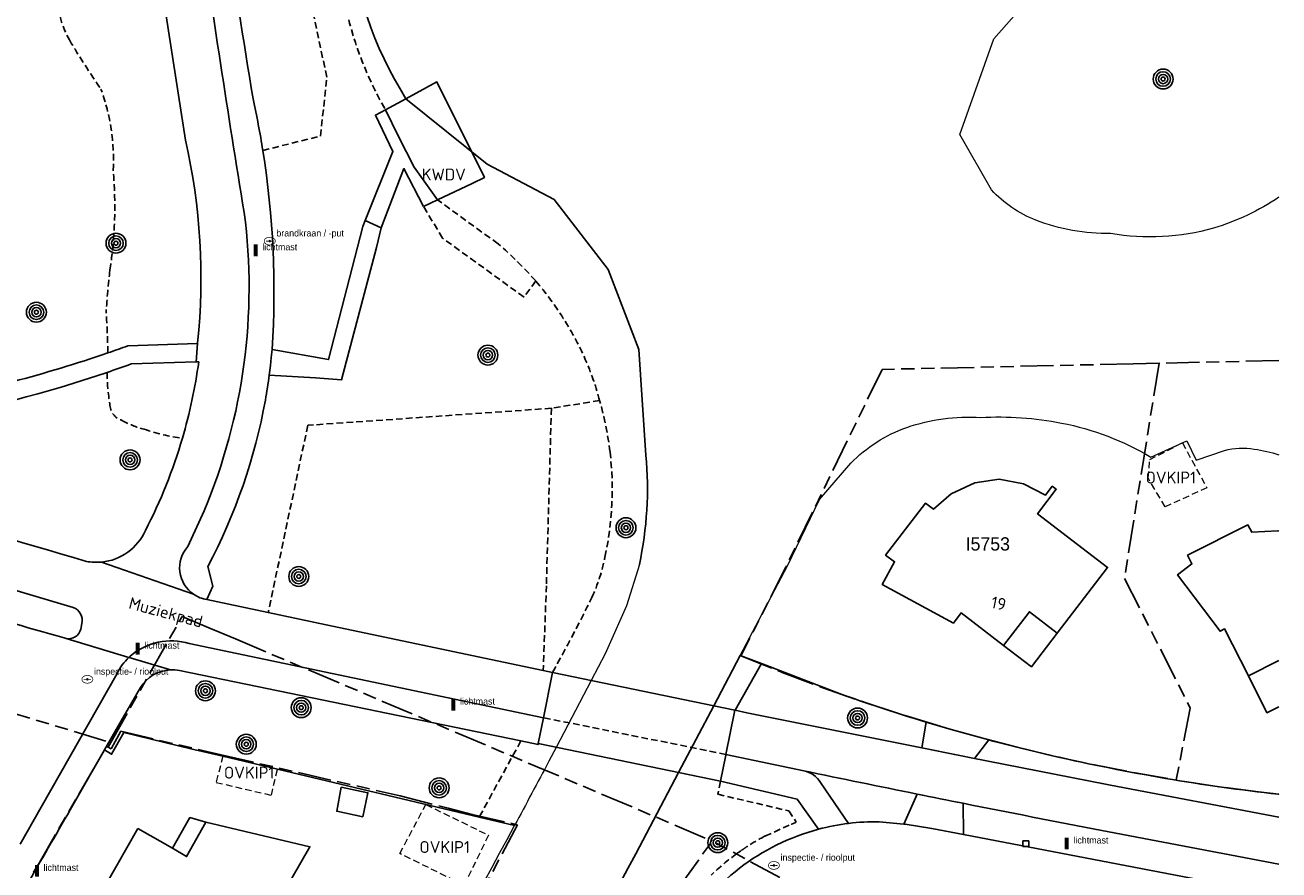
# Model space of a CAD drawing. Extents: x 168491 to 169507, y 481494 to 482503.
# Tile 96 of 108: x 169405 to 169500, y 482212 to 482276. Entities that reach past the tile are written whole.
import ezdxf
from ezdxf.enums import TextEntityAlignment as Align

# ---------------------------------------------------------------- set-up
doc = ezdxf.new("R2010")
doc.units = 0
doc.header["$LTSCALE"] = 0.5
doc.linetypes.add('KAD', pattern=[12, 5, -1, 2, -1, 2, -1])
doc.linetypes.add('STIPPELFIJN', pattern=[1.5, 1, -0.5])
doc.layers.get('0').update_dxf_attribs({"linetype": 'CONTINUOUS'})
for name, color, linetype in [('G01', 3, 'KAD'), ('G_BTD', 3, 'CONTINUOUS'), ('G_GBIP1', 7, 'CONTINUOUS'), ('G_KWDP1', 7, 'CONTINUOUS'), ('G_OBDP1', 7, 'CONTINUOUS'), ('G_OWT', 7, 'CONTINUOUS'), ('G_PNDMV', 1, 'CONTINUOUS'), ('G_WGD', 2, 'CONTINUOUS'), ('G_WTD', 4, 'CONTINUOUS'), ('LSHD', 7, 'CONTINUOUS'), ('NAR', 7, 'CONTINUOUS'), ('ORL', 7, 'CONTINUOUS'), ('OVKIP1', 7, 'CONTINUOUS'), ('PPAL', 7, 'CONTINUOUS'), ('PPUT', 7, 'CONTINUOUS'), ('PVGO', 7, 'CONTINUOUS'), ('Q23', 4, 'CONTINUOUS'), ('Z01', 2, 'CONTINUOUS')]:
    doc.layers.add(name, color=color, linetype=linetype)
for name, color, linetype, lineweight in [('KWDV', 7, 'CONTINUOUS', 25), ('OBWVM', 7, 'CONTINUOUS', 70), ('PND', 8, 'CONTINUOUS', 25)]:
    doc.layers.add(name, color=color, linetype=linetype, lineweight=lineweight)
doc.styles.add('ISO', font='isocpeur.ttf', dxfattribs={"height": 1})

# ---------------------------------------------------------------- blocks, each defined once
blk = doc.blocks.new('BOOM')
at = {"color": 0}
for radius in [0.75, 0.55, 0.35, 0.15]:
    blk.add_circle((0, 0), radius, dxfattribs=at)
blk = doc.blocks.new('PAAL')
at = {"linetype": 'ByBlock', "lineweight": -2}
h = blk.add_hatch(color=0, dxfattribs=at)
h.dxf.hatch_style = 1
h.paths.add_polyline_path([(0.15, 0.8), (-0.15, 0.8), (-0.15, -0.1), (0, -0.1, -0.414214), (-0.1, 0, -1), (0.1, 0, -0.414214), (0, -0.1), (0.15, -0.1)])
at = {"linetype": 'ByBlock', "lineweight": -2, "true_color": 0x681648}
h = blk.add_hatch(color=219, dxfattribs=at)
h.dxf.hatch_style = 1
h.paths.add_polyline_path([(-0.1, 0, 1), (0.1, 0, 1)])
at = {"color": 0, "linetype": 'ByBlock', "lineweight": -2}
blk.add_attdef('PAAL', (0.5, 0.35), '', height=0.5, dxfattribs=at)
blk = doc.blocks.new('put')
at = {"linetype": 'ByBlock', "lineweight": -2}
h = blk.add_hatch(color=0, dxfattribs=at)
h.dxf.hatch_style = 1
edge = h.paths.add_edge_path()
edge.add_spline(control_points=[(0.442, 0), (0.442, 0.043), (0.43, 0.087), (0.364, 0.201), (0.283, 0.258), (0.091, 0.323), (-0.019, 0.329), (-0.222, 0.288), (-0.313, 0.241), (-0.416, 0.124), (-0.441, 0.064), (-0.443, -0.058), (-0.419, -0.119), (-0.335, -0.218), (-0.276, -0.257), (-0.097, -0.325), (0.037, -0.332), (0.27, -0.27), (0.37, -0.201), (0.433, -0.076), (0.442, -0.038), (0.442, 0)], knot_values=[0, 0, 0, 0, 0.380029, 0.380029, 1.118666, 1.118666, 1.857303, 1.857303, 2.59594, 2.59594, 3.13294, 3.13294, 3.66994, 3.66994, 4.20694, 4.20694, 5.079565, 5.079565, 5.952189, 5.952189, 6.283185, 6.283185, 6.283185, 6.283185], degree=3, periodic=0)
edge = h.paths.add_edge_path(flags=16)
edge.add_ellipse((0, 0), major_axis=(0.392, 0), ratio=0.689655, start_angle=0, end_angle=360)
h = blk.add_hatch(color=0, dxfattribs=at)
h.dxf.hatch_style = 1
h.paths.add_polyline_path([(-0.1, 0, -0.096396), (-0.093, 0.037), (-0.25, 0.037, 1), (-0.25, -0.037), (-0.093, -0.037, -0.096396)])
at = {"linetype": 'ByBlock', "lineweight": -2, "true_color": 0x681648}
h = blk.add_hatch(color=219, dxfattribs=at)
h.dxf.hatch_style = 1
h.paths.add_polyline_path([(0.1, 0, 1), (-0.1, 0, 1)])
at = {"linetype": 'ByBlock', "lineweight": -2}
h = blk.add_hatch(color=0, dxfattribs=at)
h.dxf.hatch_style = 1
h.paths.add_polyline_path([(0.25, 0.037), (0.093, 0.037, -0.096396), (0.1, 0, -0.096396), (0.093, -0.037), (0.25, -0.037, 1)])
at = {"color": 0, "linetype": 'ByBlock', "lineweight": -2}
blk.add_attdef('PUT', (0.5, 0.35), '', height=0.5, dxfattribs=at)
blk = doc.blocks.new('Q23')
for p, q in [((0.225, 0.225), (-0.225, 0.225)), ((-0.225, 0.225), (-0.225, -0.225)), ((0.225, -0.225), (0.225, 0.225)), ((-0.225, -0.225), (0.225, -0.225))]:
    blk.add_line(p, q)

msp = doc.modelspace()

# ---------------------------------------------------------------- linework, layer by layer
at = {"layer": 'G01'}
for p, q in [((169500, 482250.6758), (169490.955, 482250.472)), ((169397.621, 482226.108), (169411.874, 482221.855)), ((169411.874, 482221.855), (169411.675, 482221.503)), ((169472.877, 482205.913), (169457.25, 482214.42))]:
    msp.add_line(p, q, dxfattribs=at)
for points in [[(169490.955, 482250.472), (169489.002, 482250.428), (169470.068, 482250.008), (169462.794, 482235.079), (169459.416, 482228.4), (169462.535, 482227.145), (169465.681, 482225.961), (169468.853, 482224.847), (169472.048, 482223.804), (169475.267, 482222.834), (169477.838, 482222.12), (169480.422, 482221.452), (169483.017, 482220.831), (169486.078, 482220.16), (169489.153, 482219.554), (169492.24, 482219.012)], [(169490.955, 482250.472), (169488.344, 482234.237), (169493.316, 482224.436), (169492.24, 482219.012)], [(169411.874, 482221.855), (169417.256, 482231.367), (169419.273, 482230.512), (169421.275, 482229.664), (169457.25, 482214.42)], [(169411.675, 482221.503), (169411.907, 482221.371), (169412.641, 482222.695), (169420.196, 482220.926), (169433.708, 482217.814), (169437.336, 482216.9), (169439.139, 482216.411), (169442.569, 482215.646), (169440.077, 482210.95), (169437.984, 482207.081), (169435.584, 482202.751), (169433.319, 482198.64), (169432.2, 482197.035)], [(169406.06, 482212.058), (169406.468, 482212.755), (169411.558, 482221.57), (169411.675, 482221.503)], [(169500, 482217.9445), (169498.453, 482218.118), (169495.342, 482218.533), (169492.24, 482219.012)], [(169293.214, 482005.006), (169294.485, 482020.094), (169295.9, 482036.89), (169327.33, 482034.24), (169416.168, 482157.446), (169457.25, 482214.42)]]:
    msp.add_lwpolyline(points, dxfattribs=at)
at = {"layer": 'G_BTD', "linetype": 'STIPPELFIJN', "lineweight": -3, "transparency": 33554687}
for points in [[(169423.349, 482266.527), (169427.704, 482267.62), (169428.174, 482272.065), (169427.076, 482277.227), (169426.143, 482283.554)], [(169443.933, 482256.679), (169443.051, 482255.461), (169436.902, 482259.915), (169435.474, 482262.311)], [(169441.093, 482259.485), (169436.514, 482262.804)], [(169448.755, 482247.659), (169445.116, 482247.073)], [(169445.116, 482247.073), (169426.74, 482245.788)], [(169445.116, 482247.073), (169444.738, 482233.686)], [(169426.74, 482245.788), (169423.754, 482231.659)], [(169444.738, 482233.686), (169444.504, 482227.287)], [(169442.813, 482221.965), (169439.669, 482216.22)], [(169457.866, 482218.924), (169457.664, 482217.944), (169463.039, 482216.687), (169463.589, 482215.83)], [(169461.229, 482214.789), (169463.199, 482215.67)], [(169461.2, 482214.773), (169461.214, 482214.781), (169461.229, 482214.789)], [(169459.108, 482213.465), (169459.178, 482213.515), (169459.248, 482213.565)], [(169459.248, 482213.565), (169459.371, 482213.652), (169459.494, 482213.738)]]:
    msp.add_lwpolyline(points, dxfattribs=at)
for points in [[(169407.886, 482278.117, 0.1308126), (169408.757, 482274.87)], [(169429.648, 482277.121, 0.0727728), (169432.591, 482269.6)], [(169408.757, 482274.87, 0.0177525), (169411.135, 482271.16)], [(169411.135, 482271.16, -0.1005617), (169412.063, 482265.015)], [(169412.063, 482265.015, -0.0597641), (169411.816, 482257.502)], [(169443.933, 482256.679, 0.0386121), (169441.093, 482259.485)], [(169411.816, 482257.502, 0.0125573), (169411.526, 482254.314)], [(169446.017, 482253.858, 0.0365564), (169443.933, 482256.679)], [(169411.526, 482254.314, -0.0117705), (169411.662, 482251.254)], [(169447.768, 482250.542, 0.0424645), (169446.017, 482253.858)], [(169448.755, 482247.659, 0.0350779), (169447.768, 482250.542)], [(169411.816, 482247.399, -0.0503296), (169411.614, 482249.783)], [(169412.727, 482246.157, -0.3422917), (169411.816, 482247.399)], [(169448.755, 482247.659, -0.037194), (169449.542, 482243.762)], [(169414.385, 482245.495, -0.0688578), (169412.727, 482246.157)], [(169417.281, 482244.813, -0.0518476), (169414.385, 482245.495)], [(169449.542, 482243.762, -0.0826182), (169449.156, 482235.846)], [(169449.156, 482235.846, -0.0589282), (169448.17, 482232.792)], [(169448.17, 482232.792, -0.0137305), (169445.202, 482227.14)], [(169463.589, 482215.83, 0.0043894), (169463.199, 482215.67)], [(169459.927, 482214.025, 0.0080042), (169459.494, 482213.738)], [(169461.2, 482214.773, 0.0203291), (169459.927, 482214.025)], [(169459.108, 482213.465, 0.0351932), (169457.164, 482211.831)]]:
    msp.add_lwpolyline(points, format="xyb", dxfattribs=at)
at = {"layer": 'G_BTD', "linetype": 'Continuous', "lineweight": 25, "transparency": 33554687}
for points in [[(169460.973, 482227.805), (169467.24, 482225.403)], [(169411.41, 482221.295), (169411.937, 482220.967), (169412.866, 482222.601), (169417.918, 482221.382), (169420.337, 482220.826)], [(169424.46, 482219.844), (169420.337, 482220.826)], [(169439.669, 482216.22), (169424.46, 482219.844)], [(169442.337, 482215.586), (169439.669, 482216.22)]]:
    msp.add_lwpolyline(points, dxfattribs=at)
for points in [[(169467.24, 482225.403, 0.0112554), (169473.381, 482223.392)], [(169483.017, 482220.831, -0.0088085), (169478.126, 482222.042)], [(169499.953, 482217.942, -0.0284005), (169483.017, 482220.831)], [(169500, 482217.9367, -0.000086), (169499.953, 482217.942)]]:
    msp.add_lwpolyline(points, format="xyb", dxfattribs=at)
at = {"layer": 'G_GBIP1', "linetype": 'Continuous', "lineweight": 25, "transparency": 33554687}
msp.add_lwpolyline([(169419.039, 482215.834), (169417.85, 482216.178), (169416.523, 482213.865)], dxfattribs=at)
at = {"layer": 'G_KWDP1', "linetype": 'Continuous', "lineweight": 25, "transparency": 33554687}
for points in [[(169434.147, 482270.437), (169436.487, 482271.697), (169440.07, 482264.493), (169439.13, 482264.046)], [(169432.591, 482269.6), (169434.147, 482270.437)], [(169432.591, 482269.6), (169433.592, 482267.591), (169434.772, 482265.271), (169436.514, 482262.804)], [(169439.13, 482264.046), (169436.514, 482262.804)]]:
    msp.add_lwpolyline(points, dxfattribs=at)
at = {"layer": 'G_OBDP1', "linetype": 'Continuous', "lineweight": 25, "transparency": 33554687}
for points in [[(169444.53, 482223.722), (169445.202, 482227.14)], [(169445.202, 482227.14), (169458.957, 482224.283)], [(169444.123, 482221.763), (169444.53, 482223.722)], [(169458.957, 482224.283), (169458.278, 482220.952)], [(169457.866, 482218.924), (169444.123, 482221.763)], [(169458.278, 482220.952), (169458.264, 482220.882), (169457.866, 482218.924)]]:
    msp.add_lwpolyline(points, dxfattribs=at)
at = {"layer": 'G_OWT', "linetype": 'Continuous', "lineweight": 25, "transparency": 33554687}
for points in [[(169459.37, 482228.419), (169460.973, 482227.805)], [(169458.98, 482224.278), (169460.973, 482227.805)], [(169457.866, 482218.924), (169454.712, 482219.576)]]:
    msp.add_lwpolyline(points, dxfattribs=at)
at = {"layer": 'G_PNDMV', "linetype": 'Continuous', "lineweight": 25, "transparency": 33554687}
for points in [[(169483.282, 482230.114), (169487.077, 482235.069), (169481.792, 482239.113), (169483.198, 482240.961), (169482.905, 482241.187), (169482.386, 482240.513), (169480.741, 482241.364), (169478.907, 482241.711), (169477.055, 482241.451), (169475.265, 482240.627), (169473.943, 482239.466), (169473.336, 482239.904), (169470.33, 482235.988), (169471.004, 482235.492), (169470.075, 482233.777), (169475.447, 482230.864), (169476.027, 482231.63), (169479.225, 482229.181)], [(169500, 482237.7971), (169499.915, 482237.817), (169497.955, 482237.716), (169497.666, 482238.272), (169493.112, 482235.979), (169493.44, 482235.326), (169492.361, 482234.51), (169495.559, 482230.25), (169495.898, 482230.422), (169497.695, 482226.869)], [(169479.225, 482229.181), (169481.175, 482231.716), (169483.282, 482230.114)], [(169497.695, 482226.869), (169500, 482228.038)], [(169429.267, 482218.486), (169431.275, 482218.054), (169430.885, 482216.243), (169428.924, 482216.665), (169429.267, 482218.486)], [(169413.926, 482215.356), (169410.596, 482209.534)], [(169416.523, 482213.865), (169413.926, 482215.356)], [(169419.039, 482215.834), (169417.6, 482213.247), (169416.523, 482213.865)], [(169424.276, 482209.413), (169426.9, 482213.981), (169419.039, 482215.834)]]:
    msp.add_lwpolyline(points, dxfattribs=at)
at = {"layer": 'G_WGD', "lineweight": -3, "transparency": 33554687}
for points in [[(169418.481, 482284.417, 0.0050458), (169421.941, 482261.838)], [(169421.941, 482261.838, -0.1328882), (169418.915, 482239.338)], [(169417.691, 482236.645, 0.4533304), (169418.126, 482233.034)], [(169418.126, 482233.034, 0.113383), (169419.131, 482232.636)], [(169413.352, 482228.369, -0.259279), (169417.803, 482229.313)], [(169412.348, 482227.069, -0.0806305), (169413.245, 482228.269)], [(169477.038, 482220.649, -0.0002906), (169473.069, 482221.438)], [(169476.187, 482217.26, -0.0003308), (169472.698, 482217.961)], [(169465.268, 482215.306, -0.0344337), (169467.538, 482215.746)]]:
    msp.add_lwpolyline(points, format="xyb", dxfattribs=at)
at = {"layer": 'G_WGD', "linetype": 'Continuous', "lineweight": 25, "transparency": 33554687}
for points in [[(169422.611, 482270.418, -0.0051221), (169420.528, 482283.899)], [(169423.349, 482266.527, 0.0149062), (169422.611, 482270.418)], [(169417.514, 482267.318, -0.0813164), (169418.429, 482252.007)], [(169424.049, 482251.519, 0.0558397), (169423.349, 482266.527)], [(169410.042, 482235.521, -0.0151682), (169348.086, 482255.611)], [(169411.662, 482251.254, -0.0386223), (169397.219, 482247.482)], [(169411.662, 482251.254, 0.0045589), (169413.164, 482251.787)], [(169409.031, 482232.048, -0.0109471), (169350.109, 482250.859)], [(169413.427, 482250.418, -0.004938), (169411.614, 482249.783)], [(169417.281, 482244.813, 0.037468), (169418.513, 482250.577)], [(169411.614, 482249.783, -0.0373234), (169397.47, 482246.129)], [(169423.541, 482247.689, 0.0111448), (169423.838, 482249.583)], [(169419.193, 482235.131, 0.0778635), (169423.541, 482247.689)], [(169414.49, 482237.852, 0.0478124), (169417.281, 482244.813)], [(169411.176, 482235.465, 0.2724216), (169414.49, 482237.852)], [(169411.176, 482235.465, -0.0705489), (169410.042, 482235.521)], [(169399.701, 482232.237, 0.0023911), (169408.368, 482229.744)], [(169409.701, 482230.825, 0.3777255), (169409.031, 482232.048)], [(169408.504, 482229.703, 0.4124414), (169409.607, 482230.404)], [(169408.368, 482229.744, 0.0377662), (169408.504, 482229.703)], [(169416.38, 482227.328, 0.2484609), (169414.118, 482226.008)], [(169416.38, 482227.328, -0.0610749), (169417.051, 482227.275)], [(169473.069, 482221.438, -0.0008597), (169458.98, 482224.278)], [(169487.296, 482218.631, -0.0007877), (169477.038, 482220.649)], [(169472.698, 482217.961, -0.0015301), (169464.159, 482219.714)], [(169464.159, 482219.714, -0.2070415), (169465.42, 482218.821)], [(169409.428, 482217.837, -0.0011528), (169402.805, 482206.377)], [(169476.187, 482217.26, 0.0017301), (169486.643, 482215.212)], [(169454.937, 482207.336, -0.2011374), (169465.268, 482215.306)], [(169469.831, 482215.872, 0.0340336), (169467.538, 482215.746)]]:
    msp.add_lwpolyline(points, format="xyb", dxfattribs=at)
for points in [[(169415.135, 482282.695), (169417.514, 482267.318)], [(169431.067, 482261.238), (169433.165, 482266.445), (169431.847, 482269.199), (169432.591, 482269.6)], [(169435.474, 482262.311), (169433.99, 482265.164), (169432.263, 482260.694)], [(169436.514, 482262.804), (169435.474, 482262.311)], [(169432.263, 482260.694), (169431.918, 482259.218), (169429.293, 482249.229), (169427.329, 482249.366), (169423.838, 482249.583)], [(169431.067, 482261.238), (169430.89, 482260.799), (169428.302, 482250.75), (169424.049, 482251.519)], [(169413.164, 482251.787), (169418.424, 482251.951)], [(169418.429, 482252.007), (169418.424, 482251.951)], [(169418.313, 482250.571), (169413.427, 482250.418)], [(169418.513, 482250.577), (169418.313, 482250.571)], [(169419.131, 482232.636), (169419.568, 482233.652), (169419.193, 482235.131)], [(169423.754, 482231.659), (169419.131, 482232.636)], [(169428.136, 482230.733), (169423.754, 482231.659)], [(169409.607, 482230.404), (169409.701, 482230.825)], [(169444.504, 482227.287), (169428.136, 482230.733)], [(169417.051, 482227.275), (169442.813, 482221.965)], [(169445.202, 482227.14), (169444.504, 482227.287)], [(169414.118, 482226.008), (169412.673, 482223.496), (169411.41, 482221.295)], [(169458.957, 482224.283), (169458.98, 482224.278)], [(169473.381, 482223.392), (169473.069, 482221.438)], [(169478.126, 482222.042), (169475.267, 482222.834), (169473.381, 482223.392)], [(169442.813, 482221.965), (169444.109, 482221.698), (169444.123, 482221.763)], [(169477.038, 482220.649), (169478.126, 482222.042)], [(169411.41, 482221.295), (169409.428, 482217.838), (169409.428, 482217.837)], [(169465.268, 482215.306), (169463.662, 482217.568), (169457.866, 482218.924)], [(169465.42, 482218.821), (169467.538, 482215.746)], [(169471.698, 482215.688), (169472.698, 482217.961)], [(169500, 482216.2201), (169487.296, 482218.631)], [(169476.187, 482217.26), (169476.202, 482214.91)], [(169471.698, 482215.688), (169469.831, 482215.872)], [(169486.643, 482215.212), (169500, 482212.6765)], [(169476.202, 482214.91), (169493.38, 482211.609), (169500, 482210.3474)]]:
    msp.add_lwpolyline(points, dxfattribs=at)
at = {"layer": 'G_WGD', "lineweight": -3, "transparency": 33554687}
for points in [[(169431.067, 482261.238), (169432.263, 482260.694)], [(169418.424, 482251.951), (169418.313, 482250.571)], [(169424.049, 482251.519), (169423.982, 482250.903), (169423.925, 482250.302), (169423.838, 482249.583)], [(169418.915, 482239.338), (169417.691, 482236.645)], [(169411.176, 482235.465), (169418.126, 482233.034)], [(169408.504, 482229.703), (169413.245, 482228.269)], [(169417.803, 482229.313), (169444.53, 482223.722)], [(169413.352, 482228.369), (169413.298, 482228.319), (169413.245, 482228.269)], [(169416.38, 482227.328), (169413.272, 482228.261), (169413.245, 482228.269)], [(169406.628, 482216.971), (169412.348, 482227.069)], [(169458.278, 482220.952), (169464.159, 482219.714)], [(169406.628, 482216.971), (169405.05, 482214.185)], [(169471.698, 482215.688), (169471.814, 482215.676), (169473.804, 482215.371), (169476.202, 482214.91)]]:
    msp.add_lwpolyline(points, dxfattribs=at)
at = {"layer": 'G_WGD', "linetype": 'STIPPELFIJN', "lineweight": -3, "transparency": 33554687}
msp.add_lwpolyline([(169458.278, 482220.952), (169444.53, 482223.722)], dxfattribs=at)
at = {"layer": 'G_WTD', "linetype": 'Continuous', "lineweight": 25, "transparency": 33554687}
for points in [[(169429.882, 482283.323, 0.1233138), (169434.147, 482270.437)], [(169452.237, 482243.529, -0.0776154), (169451.751, 482235.283)], [(169451.482, 482213.444, -0.0242149), (169410.674, 482145.201)]]:
    msp.add_lwpolyline(points, format="xyb", dxfattribs=at)
for points in [[(169452.237, 482243.529), (169451.713, 482251.513), (169449.407, 482257.555), (169445.335, 482262.824), (169440.263, 482265.494), (169434.147, 482270.437)], [(169459.37, 482228.419), (169457.366, 482224.614), (169454.712, 482219.576)], [(169454.712, 482219.576), (169451.482, 482213.444)]]:
    msp.add_lwpolyline(points, dxfattribs=at)
at = {"layer": 'LSHD', "linetype": 'Continuous', "lineweight": 13, "transparency": 33554687}
for points in [[(169478.313, 482263.553), (169475.92, 482267.732), (169478.487, 482274.958), (169483.283, 482280.393), (169492.47, 482283.913), (169498.302, 482283.605)], [(169490.347, 482243.392), (169493.047, 482244.613), (169493.768, 482243.151), (169495.898, 482243.886)], [(169459.37, 482228.419), (169462.932, 482235.181), (169465.34, 482240.189), (169467.703, 482242.924)], [(169451.751, 482235.283), (169450.782, 482232.155), (169449.177, 482228.539), (169448.124, 482226.533), (169445.474, 482221.484)], [(169459.37, 482228.419), (169457.366, 482224.614), (169454.712, 482219.576)], [(169445.474, 482221.484), (169444.934, 482220.454)], [(169454.712, 482219.576), (169451.482, 482213.444)]]:
    msp.add_lwpolyline(points, dxfattribs=at)
for points in [[(169481.662, 482261.262, -0.112724), (169478.313, 482263.553)], [(169500, 482262.9993, -0.0718394), (169495.074, 482260.653)], [(169487.305, 482260.259, -0.0948049), (169481.662, 482261.262)], [(169495.074, 482260.653, -0.1109491), (169487.305, 482260.259)], [(169471.925, 482245.629, -0.0976902), (169477.505, 482246.378)], [(169477.505, 482246.378, -0.0624557), (169483.605, 482245.957)], [(169467.703, 482242.924, -0.1130216), (169471.925, 482245.629)], [(169483.605, 482245.957, -0.0858657), (169490.347, 482243.392)], [(169495.898, 482243.886, -0.1103291), (169498.137, 482243.999)], [(169498.137, 482243.999, -0.0347056), (169500, 482243.5654, -0.0347056)], [(169444.934, 482220.454, -0.0017804), (169442.337, 482215.586)], [(169403.148, 482150.267, 0.0234419), (169442.337, 482215.586)]]:
    msp.add_lwpolyline(points, format="xyb", dxfattribs=at)
at = {"layer": 'OBWVM', "linetype": 'STIPPELFIJN', "lineweight": 13, "transparency": 33554687}
for points in [[(169492.717, 482244.464), (169494.568, 482241.071), (169491.412, 482239.641), (169490.136, 482241.794), (169490.257, 482243.201), (169492.717, 482244.464)], [(169420.337, 482220.826), (169419.821, 482218.842)], [(169419.821, 482218.842), (169423.991, 482217.874), (169424.46, 482219.844)], [(169435.642, 482217.178), (169440.377, 482214.85), (169438.527, 482211.085), (169433.688, 482213.464), (169435.642, 482217.178)]]:
    msp.add_lwpolyline(points, dxfattribs=at)
at = {"layer": 'PND', "linetype": 'Continuous', "lineweight": 25, "transparency": 33554687}
for points in [[(169483.282, 482230.114), (169481.332, 482227.567), (169479.225, 482229.181)], [(169497.695, 482226.869), (169499.097, 482224.097), (169500, 482224.5525)]]:
    msp.add_lwpolyline(points, dxfattribs=at)

# ---------------------------------------------------------------- block references
at = {"layer": 'PPAL', "linetype": 'Continuous', "lineweight": 13, "transparency": 33554687}
for p in [(169422.804, 482258.644), (169413.913, 482228.583), (169437.718, 482224.359), (169483.999, 482213.879), (169406.305, 482211.814)]:
    msp.add_blockref('PAAL', p, dxfattribs=at).add_auto_attribs({'PAAL': 'lichtmast'})
at = {"layer": 'PPUT', "linetype": 'Continuous', "lineweight": 13, "transparency": 33554687}
for p, values in [((169423.87, 482259.69), {'PUT': 'brandkraan / -put'}), ((169410.112, 482226.618), {'PUT': 'inspectie- / rioolput'}), ((169461.904, 482212.574), {'PUT': 'inspectie- / rioolput'})]:
    msp.add_blockref('put', p, dxfattribs=at).add_auto_attribs(values)
at = {"layer": 'PVGO', "linetype": 'Continuous', "lineweight": 0, "transparency": 33554687}
for p in [(169491.265, 482271.92), (169412.27, 482259.533), (169406.267, 482254.322), (169440.329, 482251.085), (169413.333, 482243.181), (169450.741, 482238.058), (169426.059, 482234.378), (169419.019, 482225.754), (169426.241, 482224.48), (169468.215, 482223.7), (169422.099, 482221.72), (169436.649, 482218.429), (169457.667, 482214.291)]:
    msp.add_blockref('BOOM', p, dxfattribs=at)
at = {"layer": 'Q23'}
msp.add_blockref('Q23', (169480.911, 482214.216), dxfattribs=at)

# ---------------------------------------------------------------- texts
at = {"layer": 'KWDV', "linetype": 'Continuous', "lineweight": 70, "transparency": 33554687, "style": 'ISO'}
msp.add_text('KWDV', height=0.9, dxfattribs=at).set_placement((169436.998, 482264.715), align=Align.MIDDLE_CENTER)
at = {"layer": 'NAR', "linetype": 'Continuous', "lineweight": 25, "transparency": 33554687, "style": 'ISO'}
msp.add_text('19', height=0.9, rotation=348.8, dxfattribs=at).set_placement((169478.858, 482232.349), align=Align.MIDDLE_CENTER)
at = {"layer": 'ORL', "linetype": 'Continuous', "lineweight": 25, "transparency": 33554687, "style": 'ISO'}
msp.add_text('Muziekpad', height=0.9, rotation=345.1, dxfattribs=at).set_placement((169416.033, 482231.676), align=Align.MIDDLE_CENTER)
at = {"layer": 'OVKIP1', "linetype": 'Continuous', "lineweight": 70, "transparency": 33554687, "style": 'ISO'}
for p in [(169491.846, 482241.844), (169422.318, 482219.577), (169437.066, 482213.962)]:
    msp.add_text('OVKIP1', height=0.9, dxfattribs=at).set_placement(p, align=Align.MIDDLE_CENTER)
at = {"layer": 'Z01', "ltscale": 0.5}
msp.add_text('I5753', height=1, dxfattribs=at).set_placement((169476.366, 482236.3382))

doc.saveas('drawing.dxf')
